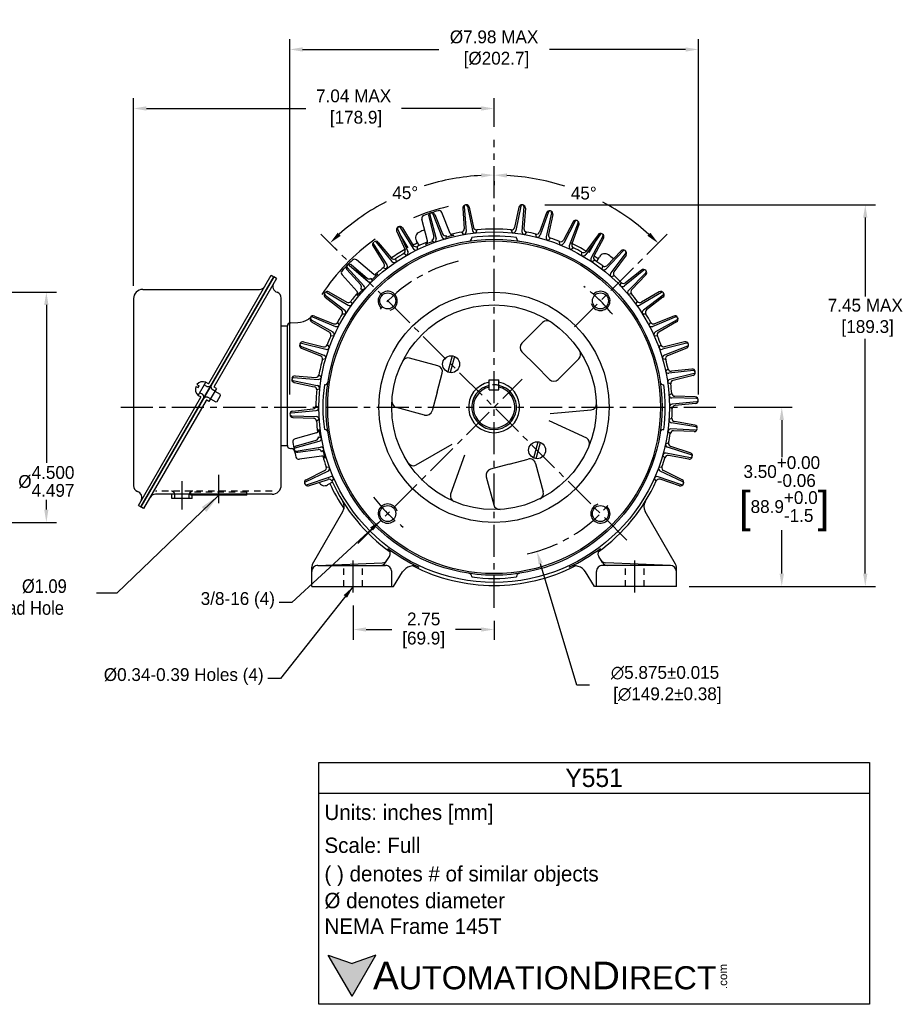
# Model space of a CAD drawing. Header units: inches. Extents: x 871 to 916.9, y 625.7 to 644.9.
# Tile 2 of 2: x 899.7 to 916.9, y 625.7 to 644.9. Entities that reach past the tile are written whole.
import ezdxf

# ---------------------------------------------------------------- set-up
doc = ezdxf.new("R2010")
doc.units = ezdxf.units.IN
doc.header["$LTSCALE"] = 0.5
doc.header["$MEASUREMENT"] = 0
doc.linetypes.add('CENTER', pattern=[2, 1.25, -0.25, 0.25, -0.25])
doc.linetypes.add('HIDDEN', pattern=[0.375, 0.25, -0.125])
for name, color, linetype in [('Centerline', 40, 'CENTER'), ('Dimensions', 140, 'Continuous'), ('Hidden', 102, 'HIDDEN'), ('Text', 140, 'Continuous')]:
    doc.layers.add(name, color=color, linetype=linetype)
doc.styles.add('\\M+2ABAC\\M+2A6A11', font='txt')
doc.dimstyles.new('ADIM1', dxfattribs={"dimtxt": 0.08, "dimasz": 0.12, "dimexe": 0.06, "dimexo": 0.06, "dimgap": 0.06, "dimtad": 0, "dimtih": 1, "dimtoh": 1, "dimzin": 0, "dimdsep": 46, "dimtxsty": 'Standard', "dimsah": 1, "dimcen": 0.09, "dimadec": 0, "dimazin": 0, "dimtfac": 0.75, "dimtdec": 0, "dimtofl": 0, "dimtmove": 0, "dimatfit": 3, "dimfxl": 0, "dimtolj": 1, "dimtzin": 0, "dimarcsym": 0})
doc.dimstyles.get("Standard").update_dxf_attribs({"dimtxt": 0.25, "dimasz": 0.25, "dimexe": 0.2, "dimexo": 0.25, "dimgap": 0.08, "dimtad": 0, "dimtih": 1, "dimtoh": 1, "dimzin": 0, "dimdsep": 46, "dimtxsty": 'Standard', "dimcen": 0, "dimadec": 0, "dimazin": 0, "dimtfac": 1, "dimtofl": 0, "dimtmove": 0, "dimatfit": 3, "dimfxl": 0, "dimtolj": 1, "dimtzin": 0, "dimarcsym": 0})

# ---------------------------------------------------------------- blocks, each defined once
blk = doc.blocks.new('*D3')
at = {"layer": 'Defpoints', "color": 0}
for p in [(906.202, 633.69), (908.952, 633.392), (908.952, 632.97)]:
    blk.add_point(p, dxfattribs=at)
at = {"layer": 'Dimensions', "color": 0, "lineweight": -2}
for p, q in [((906.202, 633.44), (906.202, 632.77)), ((908.952, 633.142), (908.952, 632.77)), ((906.452, 632.97), (906.956, 632.97)), ((908.702, 632.97), (908.199, 632.97))]:
    blk.add_line(p, q, dxfattribs=at)
at = {"layer": 'Dimensions', "color": 0}
for points in [[(906.452, 633.012), (906.452, 632.929), (906.202, 632.97)], [(908.702, 633.012), (908.702, 632.929), (908.952, 632.97)]]:
    blk.add_solid(points, dxfattribs=at)
at = {"layer": 'Dimensions', "color": 0, "char_height": 0.25, "attachment_point": 5}
for s, insert in [('\\A1;2.75', (907.577, 633.175)), ('\\A1;[69.9]', (907.577, 632.765))]:
    blk.add_mtext(s, dxfattribs=dict(at, insert=insert))
blk = doc.blocks.new('*D4')
at = {"layer": 'Defpoints', "color": 0}
for p in [(913.391, 637.311), (912.512, 633.811), (914.571, 633.811)]:
    blk.add_point(p, dxfattribs=at)
at = {"layer": 'Dimensions', "color": 0, "lineweight": -2}
for p, q in [((913.641, 637.311), (914.771, 637.311)), ((914.571, 637.061), (914.571, 636.336)), ((914.571, 634.061), (914.571, 634.909)), ((912.762, 633.811), (914.771, 633.811))]:
    blk.add_line(p, q, dxfattribs=at)
at = {"layer": 'Dimensions', "color": 0}
for points in [[(914.529, 637.061), (914.613, 637.061), (914.571, 637.311)], [(914.529, 634.061), (914.613, 634.061), (914.571, 633.811)]]:
    blk.add_solid(points, dxfattribs=at)
at = {"layer": 'Dimensions', "color": 0, "insert": (914.571, 635.623), "char_height": 0.25, "attachment_point": 5}
blk.add_mtext('\\A1;3.50\\S+0.00^ -0.06;\\P {\\o\\l\\H0.600000;[}88.9\\S+0.0^ -1.5;{\\o\\l\\H0.600000;]}', dxfattribs=at)
blk = doc.blocks.new('*D5')
at = {"layer": 'Defpoints', "color": 0}
for p in [(904.962, 644.299), (904.962, 637.311), (912.942, 637.311)]:
    blk.add_point(p, dxfattribs=at)
at = {"layer": 'Dimensions', "color": 0, "lineweight": -2}
for p, q in [((904.962, 637.561), (904.962, 644.499)), ((912.942, 637.561), (912.942, 644.499)), ((905.212, 644.299), (907.872, 644.299)), ((912.692, 644.299), (910.032, 644.299))]:
    blk.add_line(p, q, dxfattribs=at)
at = {"layer": 'Dimensions', "color": 0}
for points in [[(905.212, 644.341), (905.212, 644.257), (904.962, 644.299)], [(912.692, 644.34), (912.692, 644.257), (912.942, 644.299)]]:
    blk.add_solid(points, dxfattribs=at)
at = {"layer": 'Dimensions', "color": 0, "insert": (908.952, 644.299), "char_height": 0.25, "attachment_point": 5}
blk.add_mtext('\\A1;%%C7.98 MAX\\P [%%C202.7]', dxfattribs=at)
blk = doc.blocks.new('*D7')
at = {"layer": 'Defpoints', "color": 0}
for p in [(908.952, 641.845), (910.125, 641.69), (912.251, 640.61), (908.952, 637.311)]:
    blk.add_point(p, dxfattribs=at)
at = {"layer": 'Dimensions', "color": 0, "lineweight": -2}
for p, q in [((908.952, 641.595), (908.952, 641.644)), ((912.074, 640.433), (912.016, 640.375))]:
    blk.add_line(p, q, dxfattribs=at)
for start, end in [(72.2756, 86.8396), (48.1604, 62.068)]:
    blk.add_arc((908.952, 637.311), 4.533, start, end, dxfattribs=at)
at = {"layer": 'Dimensions', "color": 0}
for points in [[(909.201, 641.796), (909.203, 641.879), (908.952, 641.844)], [(912.005, 640.719), (911.947, 640.658), (912.158, 640.517)]]:
    blk.add_solid(points, dxfattribs=at)
at = {"layer": 'Dimensions', "color": 0, "insert": (910.704, 641.492), "char_height": 0.25, "attachment_point": 5}
blk.add_mtext('\\A1;45°', dxfattribs=at)
blk = doc.blocks.new('*D8')
at = {"layer": 'Defpoints', "color": 0}
for p in [(908.952, 641.976), (907.779, 641.691), (905.662, 640.602), (908.952, 637.311)]:
    blk.add_point(p, dxfattribs=at)
at = {"layer": 'Dimensions', "color": 0, "lineweight": -2}
for p, q in [((908.952, 641.726), (908.952, 641.646)), ((905.839, 640.425), (905.888, 640.376))]:
    blk.add_line(p, q, dxfattribs=at)
for start, end in [(93.1595, 107.5004), (117.6878, 131.8405)]:
    blk.add_arc((908.952, 637.311), 4.534, start, end, dxfattribs=at)
at = {"layer": 'Dimensions', "color": 0}
for points in [[(908.701, 641.88), (908.703, 641.797), (908.952, 641.846)], [(905.956, 640.659), (905.899, 640.72), (905.746, 640.518)]]:
    blk.add_solid(points, dxfattribs=at)
at = {"layer": 'Dimensions', "color": 0, "insert": (907.217, 641.5), "char_height": 0.25, "attachment_point": 5}
blk.add_mtext('\\A1;45°', dxfattribs=at)
blk = doc.blocks.new('*D9')
at = {"layer": 'Defpoints', "color": 0}
for p in [(901.911, 643.146), (908.952, 642.537), (901.911, 639.432)]:
    blk.add_point(p, dxfattribs=at)
at = {"layer": 'Dimensions', "color": 0, "lineweight": -2}
for p, q in [((901.911, 639.682), (901.911, 643.346)), ((908.952, 642.787), (908.952, 643.346)), ((902.161, 643.146), (905.274, 643.146)), ((908.702, 643.146), (907.143, 643.146))]:
    blk.add_line(p, q, dxfattribs=at)
at = {"layer": 'Dimensions', "color": 0}
for points in [[(902.161, 643.188), (902.161, 643.105), (901.911, 643.146)], [(908.702, 643.188), (908.702, 643.104), (908.952, 643.146)]]:
    blk.add_solid(points, dxfattribs=at)
at = {"layer": 'Dimensions', "color": 0, "insert": (906.209, 643.146), "char_height": 0.25, "attachment_point": 5}
blk.add_mtext('\\A1;7.04 MAX\\P [178.9]', dxfattribs=at)
blk = doc.blocks.new('*D1')
at = {"layer": 'Defpoints', "color": 0}
for p in [(909.695, 641.264), (912.512, 633.811), (916.202, 633.811)]:
    blk.add_point(p, dxfattribs=at)
at = {"layer": 'Dimensions', "color": 0, "lineweight": -2}
for p, q in [((909.945, 641.264), (916.402, 641.264)), ((916.202, 641.014), (916.202, 639.472)), ((916.202, 634.061), (916.202, 638.645)), ((912.762, 633.811), (916.402, 633.811))]:
    blk.add_line(p, q, dxfattribs=at)
at = {"layer": 'Dimensions', "color": 0}
for points in [[(916.16, 641.014), (916.243, 641.014), (916.202, 641.264)], [(916.16, 634.061), (916.243, 634.061), (916.202, 633.811)]]:
    blk.add_solid(points, dxfattribs=at)
at = {"layer": 'Dimensions', "color": 0, "insert": (916.202, 639.058), "char_height": 0.25, "attachment_point": 5}
blk.add_mtext('\\A1;7.45 MAX\\P [189.3]', dxfattribs=at)
blk = doc.blocks.new('*D2')
at = {"layer": 'Defpoints', "color": 0}
for p in [(908.115, 640.127), (909.789, 634.496)]:
    blk.add_point(p, dxfattribs=at)
at = {"layer": 'Dimensions', "color": 0, "lineweight": -2}
for p, q in [((910.566, 631.886), (909.861, 634.256)), ((910.816, 631.886), (910.566, 631.886))]:
    blk.add_line(p, q, dxfattribs=at)
at = {"layer": 'Dimensions', "color": 0}
blk.add_solid([(909.901, 634.268), (909.821, 634.244), (909.789, 634.496)], dxfattribs=at)
at = {"layer": 'Dimensions', "color": 0, "insert": (912.291, 631.886), "char_height": 0.25, "attachment_point": 5}
blk.add_mtext('\\A1;∅5.875±0.015\\P [∅149.2±0.38]', dxfattribs=at)
blk = doc.blocks.new('*D23')
at = {"layer": 'Defpoints', "color": 0}
for p in [(894.746, 639.561), (894.746, 635.061), (900.208, 635.061)]:
    blk.add_point(p, dxfattribs=at)
at = {"layer": 'Dimensions', "color": 0, "lineweight": -2}
for p, q in [((894.996, 639.561), (900.408, 639.561)), ((900.208, 639.311), (900.208, 636.224)), ((900.208, 635.311), (900.208, 635.501)), ((894.996, 635.061), (900.408, 635.061))]:
    blk.add_line(p, q, dxfattribs=at)
at = {"layer": 'Dimensions', "color": 0}
for points in [[(900.166, 639.311), (900.249, 639.311), (900.208, 639.561)], [(900.166, 635.311), (900.249, 635.311), (900.208, 635.061)]]:
    blk.add_solid(points, dxfattribs=at)
at = {"layer": 'Dimensions', "color": 0, "insert": (900.208, 635.862), "char_height": 0.25, "attachment_point": 5}
blk.add_mtext('\\A1;%%C\\S4.500^ 4.497;', dxfattribs=at)

msp = doc.modelspace()

# ---------------------------------------------------------------- hatches: boundary and pattern name
at = {"layer": 'Dimensions'}
msp.add_hatch(color=256, dxfattribs=at).paths.add_polyline_path([(906.64156, 626.61304), (906.17785, 626.44426), (905.71414, 626.61304), (906.17785, 625.80987)])

# ---------------------------------------------------------------- linework, layer by layer
for p, q in [((908.34155, 641.19828), (908.37018, 640.79692)), ((908.36954, 641.23014), (908.40873, 640.74678)), ((908.43223, 641.23895), (908.52778, 640.76351)), ((908.46791, 641.21604), (908.55101, 640.82234)), ((909.43659, 641.21604), (909.35349, 640.82234)), ((909.47228, 641.23896), (909.37672, 640.76351)), ((909.53497, 641.23014), (909.49577, 640.74678)), ((909.56295, 641.19828), (909.53432, 640.79693)), ((907.64982, 640.5614), (907.54357, 640.98751)), ((907.67587, 641.03318), (907.77376, 640.64289)), ((907.6979, 641.06942), (907.82043, 640.60021)), ((907.75811, 641.08898), (907.93477, 640.63735)), ((907.79723, 641.07261), (907.94743, 640.69932)), ((908.09561, 640.70624), (907.9311, 641.11343)), ((909.97531, 641.11063), (909.83822, 640.73233)), ((910.01383, 641.12836), (909.85304, 640.67084)), ((910.07469, 641.11091), (909.9686, 640.6377)), ((910.09797, 641.07546), (910.01375, 640.682)), ((910.53473, 640.94347), (910.31183, 640.51278)), ((907.04897, 640.755), (907.21315, 640.38764)), ((907.06437, 640.79451), (907.26652, 640.3537)), ((907.12027, 640.82423), (907.37267, 640.41014)), ((907.16163, 640.8149), (907.37438, 640.47337)), ((908.61552, 640.77501), (908.5929, 640.71566)), ((909.3116, 640.71566), (909.28898, 640.77501)), ((910.49411, 640.93127), (910.30571, 640.57573)), ((910.59256, 640.91772), (910.42165, 640.46388)), ((910.61068, 640.87937), (910.47253, 640.50146)), ((907.11401, 640.68276), (907.26481, 640.42157)), ((907.49493, 640.46049), (907.43592, 640.5627)), ((907.78288, 640.52865), (907.73652, 640.57208)), ((908.01918, 640.66392), (908.00721, 640.60155)), ((908.35932, 640.68284), (908.32122, 640.73365)), ((908.51473, 640.61535), (908.51473, 640.62634)), ((909.38973, 640.61535), (909.38973, 640.62634)), ((909.58328, 640.73365), (909.54518, 640.68284)), ((909.78189, 640.63252), (909.76775, 640.69444)), ((910.05344, 640.61252), (910.00863, 640.5675)), ((911.02482, 640.68788), (910.74415, 640.29241)), ((910.9829, 640.68146), (910.74685, 640.3556)), ((910.95287, 640.58901), (910.80207, 640.32782)), ((911.07851, 640.65433), (910.8461, 640.2287)), ((911.09111, 640.61384), (910.90171, 640.25883)), ((906.58823, 640.4566), (906.80193, 640.11566)), ((906.59798, 640.49787), (906.85951, 640.08949)), ((906.6492, 640.53508), (906.95677, 640.16015)), ((906.69146, 640.5316), (906.94967, 640.223)), ((907.45119, 640.45096), (907.45023, 640.38745)), ((910.23604, 640.48474), (910.23065, 640.54802)), ((910.50216, 640.42714), (910.45152, 640.3888)), ((911.47458, 640.36657), (911.14159, 640.01401)), ((911.43217, 640.36605), (911.15307, 640.07621)), ((906.60207, 639.9067), (906.26566, 640.18898)), ((907.02884, 640.2115), (907.03673, 640.14847)), ((907.24196, 640.27672), (907.18877, 640.31143)), ((910.6652, 640.27518), (910.66867, 640.33861)), ((910.92071, 640.18111), (910.86523, 640.15019)), ((910.95586, 640.15668), (911.00985, 640.2502)), ((911.52307, 640.32588), (911.23369, 639.93674)), ((911.52992, 640.28403), (911.29295, 639.95884)), ((906.07798, 639.99831), (906.34764, 639.69966)), ((906.08041, 640.04064), (906.40889, 639.68388)), ((906.12439, 640.08618), (906.4924, 639.77036)), ((906.16661, 640.09009), (906.47449, 639.83102)), ((906.84591, 640.00983), (906.7884, 640.03681)), ((911.06101, 640.00794), (911.07328, 640.07027)), ((911.87524, 639.9858), (911.49643, 639.68301)), ((911.83317, 639.99118), (911.51644, 639.74301)), ((902.05615, 635.36524), (904.6499, 639.85775)), ((904.6499, 639.85775), (902.05615, 635.36524)), ((903.38001, 637.77784), (904.59811, 639.88765)), ((904.70169, 639.82785), (903.48359, 637.71804)), ((904.59811, 639.88765), (904.6499, 639.85775)), ((904.70169, 639.82785), (904.6499, 639.85775)), ((906.27646, 639.56951), (905.98261, 639.89587)), ((906.55446, 639.83344), (906.57317, 639.77275)), ((911.30095, 639.87923), (911.24171, 639.85633)), ((911.9176, 639.93875), (911.57687, 639.59367)), ((911.91855, 639.89636), (911.63863, 639.60731)), ((902.09041, 639.61165), (904.36948, 639.61165)), ((906.40932, 639.60307), (906.34801, 639.61965)), ((911.41579, 639.68822), (911.4366, 639.74823)), ((901.91061, 639.43185), (901.91061, 635.77938)), ((904.79544, 635.79114), (904.79544, 639.44361)), ((905.6501, 639.50049), (906.03554, 639.20618)), ((905.65506, 639.45837), (905.97248, 639.21109)), ((905.68551, 639.55297), (906.10276, 639.30585)), ((905.72641, 639.56415), (906.07459, 639.36248)), ((911.63547, 639.52736), (911.57362, 639.51293)), ((912.219, 639.55297), (911.80174, 639.30585)), ((912.17809, 639.56415), (911.82991, 639.36248)), ((912.2544, 639.50049), (911.86897, 639.20618)), ((912.24945, 639.45837), (911.93202, 639.21109)), ((906.15293, 639.37875), (906.1819, 639.32223)), ((911.72261, 639.32223), (911.75157, 639.37876)), ((905.37757, 639.01961), (905.80021, 638.78182)), ((905.40532, 639.07651), (905.85291, 638.88987)), ((905.44427, 639.09328), (905.81713, 638.94202)), ((906.05, 639.12668), (905.98674, 639.13236)), ((911.91777, 639.13236), (911.85451, 639.12668)), ((912.49919, 639.07651), (912.05159, 638.88987)), ((912.46023, 639.09328), (912.08737, 638.94203)), ((912.52694, 639.01961), (912.10429, 638.78182)), ((904.79544, 638.89895), (904.91544, 638.89895)), ((904.91544, 636.56373), (904.91544, 638.89895)), ((904.97334, 638.95891), (905.11968, 638.96402)), ((905.38834, 638.97859), (905.73708, 638.7779)), ((905.89244, 638.96904), (905.929, 638.9171)), ((909.4967, 638.56292), (909.90059, 638.96682)), ((911.97551, 638.9171), (912.01206, 638.96904)), ((912.51617, 638.97859), (912.16742, 638.7779)), ((905.8256, 638.7051), (905.76216, 638.70192)), ((912.14234, 638.70192), (912.07891, 638.7051)), ((905.17461, 638.50549), (905.62624, 638.32883)), ((905.19099, 638.46637), (905.56427, 638.31616)), ((905.19418, 638.5657), (905.66339, 638.44316)), ((905.23042, 638.58772), (905.6207, 638.48983)), ((905.69151, 638.52707), (905.73494, 638.48072)), ((912.16957, 638.48072), (912.21299, 638.52707)), ((912.71033, 638.5657), (912.24112, 638.44316)), ((912.72989, 638.50549), (912.27827, 638.32883)), ((912.67409, 638.58772), (912.28381, 638.48983)), ((912.71352, 638.46637), (912.34024, 638.31616)), ((905.66205, 638.25638), (905.59968, 638.24441)), ((907.85491, 638.123), (907.30318, 638.27084)), ((908.13047, 638.31511), (908.04614, 638.00035)), ((908.17823, 638.30231), (908.09389, 637.98755)), ((909.7654, 638.12451), (909.4967, 638.39321)), ((910.2038, 637.85581), (910.6077, 638.25971)), ((912.30483, 638.24441), (912.24245, 638.25638)), ((909.7654, 638.12451), (910.0341, 637.85581)), ((912.301, 638.02157), (912.35045, 638.06143)), ((912.81551, 638.05732), (912.4154, 638.0147)), ((905.03345, 637.89406), (905.51682, 637.85486)), ((905.06532, 637.92204), (905.46667, 637.89341)), ((905.52994, 637.94238), (905.58076, 637.90427)), ((907.84141, 637.60898), (907.93976, 637.97604)), ((912.84833, 638.03047), (912.36663, 637.97442)), ((912.85932, 637.96812), (912.3875, 637.85603)), ((912.83766, 637.93166), (912.44711, 637.83487)), ((903.1286, 637.71797), (903.16982, 637.69418)), ((903.1486, 637.75261), (903.18982, 637.72882)), ((903.16982, 637.69418), (903.18982, 637.72882)), ((903.17533, 637.54371), (903.32288, 637.79928)), ((903.32288, 637.79928), (903.36635, 637.77418)), ((903.53072, 637.67928), (903.38317, 637.42371)), ((903.53072, 637.67928), (903.48725, 637.70438)), ((905.02464, 637.83137), (905.50009, 637.73581)), ((905.04756, 637.79568), (905.44126, 637.71258)), ((905.54793, 637.67069), (905.48858, 637.64807)), ((905.64822, 637.74884), (905.63722, 637.74884)), ((908.85725, 637.65387), (908.85725, 637.84387)), ((908.85725, 637.84387), (909.04725, 637.84387)), ((909.04725, 637.65387), (909.04725, 637.84387)), ((912.25623, 637.74884), (912.26723, 637.74884)), ((912.40206, 637.76875), (912.34196, 637.78928)), ((902.00436, 635.39514), (903.22246, 637.50495)), ((903.17533, 637.54371), (903.2188, 637.51861)), ((903.50082, 637.62749), (903.60475, 637.56749)), ((903.54431, 637.42282), (903.61207, 637.54017)), ((903.61207, 637.54017), (903.60475, 637.56749)), ((907.84141, 637.60898), (907.74306, 637.24193)), ((908.85725, 637.65387), (909.04725, 637.65387)), ((912.36726, 637.54861), (912.42177, 637.58119)), ((912.9105, 637.48124), (912.42568, 637.49278)), ((912.88173, 637.5124), (912.47958, 637.52588)), ((903.32604, 637.44515), (902.10794, 635.33534)), ((903.38317, 637.42371), (903.3397, 637.44881)), ((903.41307, 637.4755), (903.51699, 637.4155)), ((903.51699, 637.4155), (903.54431, 637.42282)), ((905.47236, 637.33851), (905.52902, 637.30981)), ((907.59609, 637.15708), (907.04436, 637.30492)), ((912.43215, 637.28417), (912.37549, 637.31287)), ((912.9127, 637.41797), (912.42988, 637.37264)), ((912.88619, 637.38488), (912.48596, 637.34338)), ((904.9918, 637.20471), (905.47463, 637.25005)), ((904.99401, 637.14145), (905.47882, 637.1299)), ((905.01832, 637.2378), (905.41855, 637.2793)), ((905.02278, 637.11028), (905.42492, 637.0968)), ((910.046, 637.18661), (910.85107, 637.25902)), ((912.36704, 637.07102), (912.42556, 637.0957)), ((905.53725, 637.07408), (905.48273, 637.04149)), ((910.0227, 637.05445), (910.75445, 636.71107)), ((912.89562, 636.9287), (912.41713, 637.00761)), ((912.87147, 636.96357), (912.47511, 637.03288)), ((905.4864, 636.81426), (905.06426, 636.69321)), ((905.52051, 636.73382), (905.58129, 636.71539)), ((905.64822, 636.87384), (905.63722, 636.87384)), ((912.25623, 636.87384), (912.26723, 636.87384)), ((912.3945, 636.80013), (912.34239, 636.83644)), ((912.889, 636.86574), (912.40457, 636.88805)), ((912.85813, 636.83667), (912.45603, 636.85128)), ((904.79544, 636.56373), (904.91544, 636.56373)), ((905.07049, 636.51861), (905.5381, 636.64709)), ((905.08365, 636.45668), (905.5631, 636.5295)), ((905.09086, 636.5558), (905.4778, 636.66616)), ((908.1278, 636.58181), (907.4268, 636.17935)), ((909.72622, 636.32027), (909.81056, 636.63502)), ((909.77398, 636.30747), (909.85832, 636.62223)), ((912.30036, 636.59811), (912.36175, 636.61441)), ((912.80399, 636.38362), (912.34114, 636.52835)), ((912.78493, 636.4215), (912.40207, 636.5453)), ((904.97334, 636.50377), (904.99855, 636.50289)), ((905.11739, 636.43099), (905.51576, 636.48755)), ((905.58386, 636.35576), (905.14897, 636.29464)), ((905.63033, 636.48467), (905.5823, 636.44311)), ((908.37693, 636.37275), (908.10232, 635.61252)), ((912.28985, 636.32604), (912.2433, 636.36924)), ((912.78867, 636.32219), (912.31206, 636.4117)), ((912.75406, 636.29769), (912.3579, 636.36812)), ((905.67293, 636.14668), (905.73599, 636.13909)), ((909.24987, 636.20053), (908.88282, 636.10218)), ((909.24987, 636.20053), (909.61692, 636.29888)), ((909.76389, 636.21403), (909.91173, 635.66229)), ((912.16852, 636.13909), (912.23158, 636.14668)), ((905.26711, 635.85659), (905.70532, 636.06432)), ((905.28072, 635.89676), (905.64262, 636.07263)), ((905.29083, 635.79789), (905.75035, 635.95286)), ((908.79796, 635.95521), (908.9458, 635.40347)), ((912.61367, 635.79789), (912.15415, 635.95286)), ((912.63739, 635.85659), (912.19919, 636.06432)), ((912.62379, 635.89676), (912.26189, 636.07264)), ((905.32852, 635.77845), (905.71102, 635.90332)), ((905.79441, 635.849), (905.70089, 635.79501)), ((905.82435, 635.92039), (905.78427, 635.87112)), ((912.12024, 635.87112), (912.08016, 635.92039)), ((912.57599, 635.77845), (912.19349, 635.90333)), ((904.61564, 635.61134), (902.33657, 635.61134)), ((902.65914, 635.52814), (902.65914, 635.60134)), ((903.05674, 635.52814), (903.05674, 635.60134)), ((904.12359, 635.59134), (903.05674, 635.59134)), ((904.12359, 635.59134), (904.12359, 635.61134)), ((902.00436, 635.39514), (902.05615, 635.36524)), ((902.10794, 635.33534), (902.05615, 635.36524)), ((903.05674, 635.52814), (902.65914, 635.52814)), ((905.40833, 634.24919), (906.00141, 635.27643)), ((912.49617, 634.24919), (911.9031, 635.27643)), ((905.50744, 634.22125), (906.76713, 634.27181)), ((905.51225, 634.22134), (906.83225, 634.22134)), ((906.83246, 634.27752), (906.90646, 634.39593)), ((911.07204, 634.27752), (910.99805, 634.39593)), ((912.39225, 634.22134), (911.07225, 634.22134)), ((912.39707, 634.22125), (911.13737, 634.27181)), ((905.39225, 633.81134), (905.39225, 634.18919)), ((906.95225, 633.81134), (906.95225, 634.10134)), ((906.98925, 633.81134), (907.16659, 634.09514)), ((910.91525, 633.81134), (910.73791, 634.09514)), ((910.95225, 633.81134), (910.95225, 634.10134)), ((912.51225, 633.81134), (912.51225, 634.18919)), ((908.51473, 634.00734), (908.51473, 633.99634)), ((909.38973, 634.00734), (909.38973, 633.99633)), ((905.39225, 633.81134), (906.98925, 633.81134)), ((912.51225, 633.81134), (910.91525, 633.81134))]:
    msp.add_line(p, q)
for centre, radius in [((908.95223, 637.31134), 3.42326), ((908.95223, 637.31134), 3.28125), ((908.95223, 637.31134), 3.25), ((908.95223, 637.31134), 2.24925), ((906.8751, 639.38846), 0.156), ((911.02935, 639.38847), 0.156), ((908.95223, 637.31134), 2), ((908.11218, 638.15133), 0.16479), ((909.79227, 636.47125), 0.16479), ((906.8751, 635.23421), 0.156), ((911.02935, 635.23421), 0.156)]:
    msp.add_circle(centre, radius)
for centre, radius, start, end in [((908.95225, 637.31134), 4.02, 102.933793, 113.031194), ((908.95225, 637.31134), 3.99, 105.901829, 107.999978), ((907.87547, 641.09095), 0.06, 21.999981, 105.901829), ((908.4014, 641.20254), 0.06, 98.056914, 184.08011), ((908.39944, 641.23257), 0.03, 98.024588, 184.635821), ((908.40281, 641.23304), 0.03, 11.364223, 97.975422), ((908.4092, 641.20364), 0.06, 11.919955, 97.943073), ((909.4953, 641.20364), 0.06, 82.056918, 168.080068), ((909.50169, 641.23304), 0.03, 82.024586, 168.635786), ((909.50507, 641.23257), 0.03, 355.364238, 81.975403), ((909.5031, 641.20255), 0.06, 355.91995, 81.943088), ((910.03172, 641.09019), 0.06, 74.056915, 160.080071), ((910.04214, 641.11841), 0.03, 74.024589, 160.635788), ((910.04541, 641.11747), 0.03, 347.3642, 73.975423), ((910.03929, 641.08802), 0.06, 347.919969, 73.943051), ((907.60179, 641.00203), 0.06, 110.098138, 194.000014), ((908.95225, 637.31134), 3.99, 107.999989, 110.098138), ((907.73407, 641.04777), 0.06, 108.056918, 194.080114), ((907.72692, 641.077), 0.03, 108.024592, 194.635826), ((907.73017, 641.07805), 0.03, 21.364221, 107.975421), ((907.74156, 641.05021), 0.06, 21.919956, 107.943071), ((910.54713, 640.90318), 0.06, 66.056917, 152.080062), ((910.56137, 640.92968), 0.03, 66.024591, 152.635779), ((910.56449, 640.92829), 0.03, 339.36422, 65.975442), ((910.55433, 640.89997), 0.06, 339.919989, 65.94307), ((907.10375, 640.77948), 0.06, 118.056911, 204.080118), ((907.09164, 640.80701), 0.03, 118.02459, 204.63583), ((907.09465, 640.80862), 0.03, 31.364225, 117.975425), ((907.11071, 640.78318), 0.06, 31.91996, 117.943076), ((908.95225, 637.31134), 3.72, 111.374705, 113.099875), ((908.31034, 640.79265), 0.06, 280.447371, 4.080187), ((908.34893, 640.74193), 0.06, 279.974394, 4.636013), ((908.58661, 640.77533), 0.06, 191.363893, 276.025626), ((908.60972, 640.83473), 0.06, 191.919261, 275.55265), ((908.95225, 637.31134), 3.48, 84.447379, 95.552676), ((909.29478, 640.83473), 0.06, 264.44741, 348.080168), ((909.3179, 640.77533), 0.06, 263.974376, 348.635995), ((909.55557, 640.74193), 0.06, 175.363834, 260.025608), ((909.59417, 640.79265), 0.06, 175.919243, 259.552689), ((908.95225, 637.31134), 4.02, 125.322772, 146.773155), ((906.64544, 640.49309), 0.06, 39.919958, 125.943073), ((907.53984, 640.6227), 0.12, 113.099846, 209.998715), ((907.5916, 640.54688), 0.06, 292.80842, 13.999977), ((907.71557, 640.6283), 0.06, 290.447375, 14.080191), ((907.76238, 640.58504), 0.06, 289.974341, 14.636017), ((907.99064, 640.65921), 0.06, 201.363897, 286.025631), ((908.00309, 640.72172), 0.06, 201.919265, 285.552654), ((908.95225, 637.31134), 3.45, 103.191538, 105.800387), ((908.15125, 640.72872), 0.06, 202.000052, 283.191552), ((908.95225, 637.31134), 3.48, 100.447288, 104.043389), ((908.45473, 640.61534), 0.06, 278.56297, 0), ((908.95223, 637.31134), 3.34375, 82.481801, 97.518196), ((909.44973, 640.61535), 0.06, 180.000003, 261.43709), ((908.95225, 637.31134), 3.48, 76.447387, 79.552675), ((909.78181, 640.75277), 0.06, 256.447372, 340.080188), ((909.79643, 640.69073), 0.06, 255.974395, 340.636014), ((910.02715, 640.62458), 0.06, 167.363842, 252.025628), ((910.07242, 640.66944), 0.06, 167.919245, 251.552708), ((908.95225, 637.31134), 3.48, 68.447383, 71.552677), ((910.25269, 640.60383), 0.06, 248.447392, 332.08015), ((911.03149, 640.64626), 0.06, 58.056914, 144.08007), ((911.04929, 640.67052), 0.03, 58.024588, 144.635787), ((911.05218, 640.66871), 0.03, 331.364239, 57.975404), ((911.03817, 640.64208), 0.06, 331.919951, 57.94309), ((906.63907, 640.48846), 0.06, 126.05692, 212.080099), ((906.62324, 640.51405), 0.03, 126.024588, 212.63581), ((906.626, 640.51605), 0.03, 39.364223, 125.975423), ((908.95225, 637.31134), 3.5385, 119.473412, 124.52663), ((907.15837, 640.36316), 0.06, 300.447379, 24.080195), ((908.95225, 637.31134), 3.5385, 114.933368, 116.526632), ((907.4239, 640.44137), 0.06, 211.363901, 296.025635), ((907.42531, 640.50509), 0.06, 211.919269, 295.552658), ((908.95225, 637.31134), 3.48, 111.956583, 115.552679), ((908.95225, 637.31134), 3.45, 110.199574, 112.808434), ((910.25854, 640.54036), 0.06, 247.974358, 332.636034), ((910.4778, 640.44274), 0.06, 159.363845, 244.025647), ((908.95225, 637.31134), 3.5385, 59.47342, 65.066634), ((910.52888, 640.48086), 0.06, 159.919236, 243.55267), ((908.95225, 637.31134), 3.48, 60.44738, 63.552679), ((911.47539, 640.32443), 0.06, 50.056916, 136.080072), ((911.49639, 640.34597), 0.03, 50.02459, 136.635789), ((911.499, 640.34378), 0.03, 323.364202, 49.975424), ((911.48142, 640.31937), 0.06, 323.919971, 49.943052), ((908.95225, 637.31134), 3.99, 133.90183, 135.999984), ((906.22709, 640.14302), 0.06, 49.999981, 133.90183), ((906.99568, 640.2615), 0.06, 219.91925, 303.552696), ((908.95225, 637.31134), 3.48, 120.447382, 123.552671), ((907.21198, 640.32869), 0.06, 299.974345, 24.636022), ((910.69522, 640.32713), 0.06, 239.974377, 324.635996), ((910.69826, 640.3908), 0.06, 240.447411, 324.08017), ((910.89876, 640.19995), 0.06, 151.363836, 236.025667), ((910.95465, 640.23059), 0.06, 151.919238, 235.55269), ((908.95225, 637.31134), 3.5385, 54.933366, 56.526652), ((908.95225, 637.31134), 3.48, 52.447382, 55.552676), ((911.11377, 640.1902), 0.12, 53.099505, 149.999382), ((908.95225, 637.31134), 3.72, 51.209553, 53.099843), ((906.02719, 639.93602), 0.06, 138.098132, 222.000003), ((908.95225, 637.31134), 3.99, 135.999995, 138.098132), ((906.12251, 640.03851), 0.06, 136.056919, 222.080103), ((906.10248, 640.06096), 0.03, 136.024581, 222.635815), ((906.10485, 640.06341), 0.03, 49.364227, 135.975421), ((906.12798, 640.04418), 0.06, 49.919956, 135.943072), ((908.95225, 637.31134), 3.48, 128.447294, 132.043389), ((906.7511, 640.0838), 0.06, 308.44736, 32.080176), ((906.80899, 640.05713), 0.06, 307.974383, 32.636059), ((907.00316, 640.1982), 0.06, 219.363882, 304.025615), ((911.09797, 640.05521), 0.06, 231.974397, 316.636015), ((911.10984, 640.11783), 0.06, 232.44743, 316.080189), ((911.87017, 639.94395), 0.06, 42.056918, 128.080063), ((911.89396, 639.96237), 0.03, 42.024592, 128.63578), ((911.89624, 639.95983), 0.03, 315.364221, 41.975443), ((911.87545, 639.9381), 0.06, 315.91999, 41.943071), ((906.51312, 639.87693), 0.06, 229.919254, 313.5527), ((908.95225, 637.31134), 3.45, 131.191527, 133.800387), ((906.64064, 639.95266), 0.06, 229.999984, 311.191541), ((911.28183, 639.90093), 0.06, 143.363838, 228.025686), ((911.34144, 639.9235), 0.06, 143.919246, 227.552709), ((908.95225, 637.31134), 3.48, 44.447384, 47.552672), ((902.09041, 639.43185), 0.1798, 90.000004, 180.00002), ((904.36948, 639.73165), 0.12, 270.000001, 329.99997), ((904.7574, 639.67435), 0.125, 149.999996, 250.487465), ((908.95225, 637.31134), 3.45, 138.199575, 140.808435), ((906.3031, 639.65945), 0.06, 318.447364, 42.08018), ((906.36475, 639.64324), 0.06, 317.974388, 42.636006), ((906.53147, 639.81589), 0.06, 229.363886, 314.02562), ((911.45896, 639.72988), 0.06, 223.974416, 308.636035), ((911.47944, 639.79024), 0.06, 224.447393, 308.080151), ((911.61956, 639.55152), 0.06, 135.363846, 220.025706), ((911.68173, 639.56557), 0.06, 135.919237, 219.552729), ((904.67564, 639.44361), 0.1198, 0, 70.487451), ((905.69193, 639.5057), 0.06, 146.056917, 232.080107), ((905.66831, 639.52433), 0.03, 146.024597, 232.635819), ((905.67022, 639.52716), 0.03, 59.364226, 145.97542), ((905.69634, 639.51224), 0.06, 59.919961, 145.94307), ((908.95225, 637.31134), 3.48, 139.956573, 143.552679), ((906.23187, 639.52936), 0.06, 320.808466, 41.999966), ((906.8751, 639.38846), 0.1875, 285.000036, 224.999993), ((911.02935, 639.38847), 0.1875, 194.999998, 135.000012), ((908.95225, 637.31134), 3.48, 36.447381, 39.552675), ((912.20816, 639.51224), 0.06, 34.056915, 120.080065), ((912.23429, 639.52716), 0.03, 34.024589, 120.635782), ((912.21257, 639.50571), 0.06, 307.919952, 33.943091), ((912.23619, 639.52433), 0.03, 307.364241, 33.975406), ((905.93561, 639.16376), 0.06, 328.447369, 52.080184), ((906.10466, 639.4144), 0.06, 239.919259, 323.552647), ((906.13334, 639.35747), 0.06, 239.363891, 324.025624), ((911.77117, 639.35747), 0.06, 215.974378, 300.635997), ((911.79984, 639.4144), 0.06, 216.447412, 300.080228), ((911.9689, 639.16376), 0.06, 127.919239, 211.552691), ((905.10642, 639.34379), 0.38, 271.999968, 305.188662), ((905.90167, 638.21597), 1, 122.384834, 125.188637), ((905.41827, 639.0306), 0.06, 154.056909, 240.08003), ((905.39228, 639.04576), 0.03, 154.024589, 240.6358), ((905.39378, 639.04882), 0.03, 67.364224, 153.975429), ((905.42172, 639.03768), 0.06, 67.919953, 153.94308), ((908.95225, 637.31134), 3.48, 148.447389, 151.552677), ((905.99913, 639.1585), 0.06, 327.974392, 52.636011), ((911.90538, 639.1585), 0.06, 127.363837, 212.025668), ((908.95225, 637.31134), 3.48, 28.447383, 31.552677), ((912.48278, 639.03768), 0.06, 26.056917, 112.080073), ((912.51073, 639.04882), 0.03, 26.024591, 112.635791), ((912.48624, 639.0306), 0.06, 299.919972, 25.943053), ((912.51222, 639.04576), 0.03, 299.364203, 25.975425), ((904.97544, 638.89895), 0.06, 91.999999, 180.000048), ((905.83969, 638.99762), 0.06, 247.919239, 331.552685), ((905.87601, 638.94525), 0.06, 247.363871, 332.025605), ((909.98545, 638.88196), 0.12, 56.661406, 135), ((912.0285, 638.94525), 0.06, 207.974398, 292.636074), ((912.06481, 638.99763), 0.06, 208.447432, 292.08019), ((908.95225, 637.31134), 3.48, 156.447381, 159.552674), ((905.70716, 638.72589), 0.06, 336.447406, 60.080165), ((905.77079, 638.72953), 0.06, 335.974372, 60.636049), ((912.13371, 638.72953), 0.06, 119.363839, 204.025687), ((912.19735, 638.7259), 0.06, 119.919241, 203.552711), ((908.95225, 637.31134), 3.48, 20.44738, 23.552673), ((905.21338, 638.52203), 0.06, 162.056918, 248.080068), ((905.18554, 638.53343), 0.03, 162.024586, 248.63578), ((905.1866, 638.53667), 0.03, 75.364227, 161.975421), ((905.21582, 638.52952), 0.06, 75.919956, 161.943077), ((905.6353, 638.54803), 0.06, 255.91922, 339.552666), ((905.67855, 638.50121), 0.06, 255.363852, 340.025642), ((909.58155, 638.47807), 0.12, 135, 225), ((912.22596, 638.50121), 0.06, 199.974417, 284.636036), ((912.26921, 638.54803), 0.06, 200.447394, 284.08021), ((912.68868, 638.52952), 0.06, 18.056915, 104.08007), ((912.71791, 638.53667), 0.03, 18.024589, 104.635787), ((912.69112, 638.52203), 0.06, 291.919991, 17.943072), ((912.71896, 638.53343), 0.03, 291.364222, 17.975445), ((905.54187, 638.2605), 0.06, 344.447387, 68.080203), ((905.60438, 638.27295), 0.06, 343.974353, 68.636029), ((907.27212, 638.15493), 0.12, 75, 153.338594), ((910.52285, 638.34456), 0.12, 315, 33.338594), ((912.30013, 638.27295), 0.06, 111.363841, 196.025649), ((912.36263, 638.2605), 0.06, 111.919238, 195.55273), ((908.95225, 637.31134), 3.48, 164.447378, 169.552673), ((907.82385, 638.00709), 0.12, 345, 75), ((908.95225, 637.31134), 3.48, 12.447379, 15.552675), ((912.40904, 638.07436), 0.06, 192.447413, 276.080172), ((912.82186, 637.99766), 0.06, 10.056916, 96.080066), ((905.05995, 637.85439), 0.06, 172.056917, 258.080073), ((905.03056, 637.86078), 0.03, 172.024585, 258.635842), ((905.03103, 637.86415), 0.03, 85.364226, 171.975419), ((905.06105, 637.86219), 0.06, 85.919955, 171.94307), ((905.47094, 637.95325), 0.06, 265.919224, 349.55267), ((905.52167, 637.91467), 0.06, 265.363856, 350.025647), ((912.3597, 638.03402), 0.06, 191.974379, 276.636056), ((912.82323, 637.9899), 0.06, 283.919953, 9.943092), ((912.8518, 638.00067), 0.03, 10.024588, 96.635784), ((912.85239, 637.99731), 0.03, 283.364242, 9.975407), ((903.26637, 637.66152), 0.14889, 157.719639, 232.3023), ((903.26637, 637.66152), 0.14889, 67.697679, 142.280369), ((903.37135, 637.78284), 0.01, 239.999988, 329.99997), ((903.49225, 637.71304), 0.01, 149.999996, 239.999988), ((905.42886, 637.65387), 0.06, 354.447391, 78.080207), ((905.48826, 637.67699), 0.06, 353.974357, 78.636033), ((908.95223, 637.31134), 3.34375, 172.481811, 187.5182), ((905.64822, 637.80884), 0.06, 270.000058, 351.437071), ((908.95223, 637.31134), 0.498, 100.994271, 78.999634), ((908.95225, 637.31137), 0.43738, 102.544917, 77.455083), ((908.95225, 637.31137), 0.40613, 103.527859, 76.472141), ((910.11895, 637.94067), 0.12, 225, 315), ((912.25623, 637.80884), 0.06, 188.562989, 270.000058), ((908.95223, 637.31134), 3.34375, 352.481802, 7.51822), ((912.40137, 637.79766), 0.06, 103.363844, 188.025669), ((912.46154, 637.77663), 0.06, 103.91924, 187.552692), ((908.95225, 637.31134), 3.48, 4.44738, 7.552675), ((903.2138, 637.50995), 0.01, 329.99997, 60.000008), ((908.95225, 637.31134), 3.48, 174.447377, 179.552683), ((912.42711, 637.55276), 0.06, 183.974399, 268.636018), ((912.48159, 637.58585), 0.06, 184.447433, 268.080191), ((912.87972, 637.45244), 0.06, 2.056916, 88.080068), ((912.90978, 637.45125), 0.03, 2.024589, 88.635786), ((903.3347, 637.44015), 0.01, 60.000003, 149.999996), ((905.41236, 637.33898), 0.06, 275.919228, 359.552674), ((905.46902, 637.30978), 0.06, 275.363803, 0.025651), ((907.07542, 637.42083), 0.12, 176.661406, 255), ((910.83107, 637.37734), 0.12, 279.594396, 2.01175), ((912.43549, 637.3129), 0.06, 95.36384, 180.025671), ((908.95225, 637.31134), 3.48, 356.447358, 359.552674), ((912.49214, 637.2837), 0.06, 95.919243, 179.552683), ((912.87999, 637.44456), 0.06, 275.919916, 1.943054), ((912.9099, 637.44784), 0.03, 275.364204, 1.975426), ((905.02451, 637.17812), 0.06, 95.919953, 181.943092), ((904.99461, 637.17484), 0.03, 95.364224, 181.975464), ((904.99473, 637.17144), 0.03, 182.024624, 268.635789), ((905.02479, 637.17025), 0.06, 182.056938, 268.080077), ((905.42291, 637.03684), 0.06, 4.44738, 88.080172), ((905.4774, 637.06992), 0.06, 3.974366, 88.636027), ((907.62715, 637.27299), 0.12, 255, 345), ((912.48545, 637.09198), 0.06, 176.447378, 260.080154), ((908.95225, 637.31134), 3.48, 184.447318, 188.043431), ((912.4269, 637.06681), 0.06, 175.974361, 260.636037), ((912.86113, 636.90446), 0.06, 354.05692, 80.080059), ((912.89074, 636.8991), 0.03, 354.024606, 80.635771), ((905.46134, 636.72386), 0.06, 285.919232, 9.552679), ((905.46987, 636.87193), 0.06, 286.000019, 7.191519), ((908.95225, 637.31134), 3.45, 187.191557, 189.800463), ((905.52221, 636.70495), 0.06, 285.363807, 10.025655), ((905.64822, 636.81384), 0.06, 8.562972, 90.000004), ((910.69519, 636.60672), 0.12, 337.98825, 60.405604), ((912.25623, 636.81384), 0.06, 90.000004, 171.437022), ((912.40181, 636.82811), 0.06, 87.363843, 172.025633), ((908.95225, 637.31134), 3.48, 348.447377, 351.552694), ((912.45385, 636.79132), 0.06, 87.919239, 171.552674), ((912.86031, 636.89663), 0.06, 267.919935, 353.943074), ((912.89038, 636.89571), 0.03, 267.364223, 353.975446), ((904.97544, 636.56373), 0.06, 180.000048, 268.000035), ((905.08079, 636.63554), 0.06, 105.999988, 189.901876), ((908.95225, 637.31134), 3.99, 189.901876, 191.999991), ((905.10732, 636.4981), 0.06, 105.919957, 191.943096), ((905.07844, 636.48968), 0.03, 105.364228, 191.975468), ((905.57211, 636.47018), 0.06, 13.974366, 98.636025), ((912.35905, 636.58561), 0.06, 167.974363, 252.635999), ((912.42054, 636.60239), 0.06, 168.44738, 252.080173), ((904.99645, 636.44293), 0.06, 12.381692, 87.999998), ((908.95225, 637.31134), 3.99, 192.000048, 194.098162), ((905.07914, 636.48634), 0.03, 192.024628, 278.635793), ((905.10895, 636.49039), 0.06, 192.056943, 278.080081), ((905.14062, 636.35406), 0.06, 194.098162, 277.999982), ((905.5242, 636.42814), 0.06, 14.447382, 98.08017), ((905.59221, 636.29635), 0.06, 16.808433, 97.999985), ((908.95225, 637.31134), 3.48, 195.956608, 199.55272), ((908.95225, 637.31134), 3.45, 194.199633, 196.808482), ((908.95225, 637.31134), 3.48, 340.447397, 343.552656), ((912.30098, 636.35273), 0.06, 79.363839, 164.025624), ((912.3474, 636.30905), 0.06, 79.919236, 163.552676), ((912.76456, 636.35677), 0.06, 259.919955, 345.943093), ((912.76647, 636.36441), 0.06, 346.05694, 72.080078), ((912.79421, 636.35168), 0.03, 259.364243, 345.975408), ((912.79504, 636.35499), 0.03, 346.024568, 72.635847), ((905.61639, 636.1266), 0.06, 295.919237, 19.552683), ((905.67962, 636.11854), 0.06, 295.363869, 20.025659), ((907.37532, 636.28774), 0.12, 212.98825, 295.405604), ((909.64798, 636.18297), 0.12, 15, 105), ((912.22489, 636.11854), 0.06, 159.974366, 244.636076), ((912.28812, 636.1266), 0.06, 160.447388, 244.080193), ((905.76953, 635.89601), 0.06, 23.974365, 108.636024), ((908.91387, 635.98626), 0.12, 105, 195), ((912.13498, 635.89601), 0.06, 71.363847, 156.025632), ((902.03041, 635.77938), 0.1198, 180.00002, 250.487465), ((904.61564, 635.79114), 0.1798, 270.000001, 0), ((905.30695, 635.84279), 0.06, 115.919893, 201.9431), ((905.27997, 635.82948), 0.03, 115.364216, 201.975472), ((905.28124, 635.82632), 0.03, 202.024632, 288.635797), ((905.3099, 635.83548), 0.06, 202.056947, 288.080085), ((905.64089, 635.89893), 0.12, 206.50923, 299.99967), ((905.72964, 635.84629), 0.06, 24.447381, 108.080174), ((908.95225, 637.31134), 3.5385, 204.933424, 214.090608), ((908.95225, 637.31134), 3.48, 204.447441, 234.308684), ((908.95225, 637.31134), 3.48, 305.691318, 335.552618), ((912.17486, 635.84629), 0.06, 71.919244, 155.552684), ((912.59461, 635.83549), 0.06, 251.919917, 337.943055), ((912.62326, 635.82632), 0.03, 251.364262, 337.975427), ((912.59756, 635.84279), 0.06, 338.056902, 64.080098), ((912.62454, 635.82948), 0.03, 338.024587, 64.63581), ((901.94864, 635.54864), 0.125, 329.99997, 70.487428), ((902.33657, 635.49134), 0.12, 90.000004, 149.999996), ((902.64914, 635.60134), 0.01, 0, 90.000004), ((903.06674, 635.60134), 0.01, 90.000004, 180.00002), ((908.21801, 635.58064), 0.12, 164.594396, 247.01175), ((909.79581, 635.63123), 0.12, 296.661406, 15), ((905.83686, 635.37143), 0.19, 330.000027, 31.90995), ((906.8751, 635.23421), 0.1875, 14.99999, 315.000049), ((909.06171, 635.43453), 0.12, 195, 273.338594), ((911.02935, 635.23421), 0.1875, 105.000005, 45.00003), ((912.06764, 635.37143), 0.19, 148.090058, 209.999975), ((908.95225, 637.31134), 3.45, 233.01844, 244.829736), ((906.80469, 634.45952), 0.12, 328.000118, 53.01846), ((908.95225, 637.31134), 3.45, 295.170266, 306.981562), ((911.09982, 634.45952), 0.12, 126.981548, 211.999942), ((905.51225, 634.18919), 0.12, 149.999778, 180.000089), ((905.51225, 634.10134), 0.12, 90.000004, 180.000089), ((906.73084, 634.34134), 0.12, 270.000001, 328.00006), ((906.76232, 634.39171), 0.12, 272.298765, 328.000232), ((906.83225, 634.10134), 0.12, 0, 90.000004), ((907.37861, 633.96267), 0.25, 64.829705, 147.999995), ((908.95225, 637.31134), 3.48, 242.933589, 270.000001), ((908.95225, 637.31134), 3.48, 270.000001, 297.066413), ((910.5259, 633.96267), 0.25, 32.000008, 115.170292), ((911.07225, 634.10134), 0.12, 89.999998, 180.000048), ((911.14218, 634.39171), 0.12, 211.999827, 267.701237), ((911.17366, 634.34134), 0.12, 211.999942, 270.000001), ((912.39225, 634.10134), 0.12, 0, 89.999964), ((912.39225, 634.18919), 0.12, 0, 30.000224), ((908.45473, 634.00733), 0.06, 0, 81.437024), ((909.44972, 634.00734), 0.06, 98.562979, 180.000003), ((908.95223, 637.31134), 3.34375, 262.481878, 277.518239)]:
    msp.add_arc(centre, radius, start, end)
at = {"layer": 'Centerline'}
for p, q in [((908.95225, 633.3918), (908.95225, 642.53692)), ((911.54772, 634.7159), (905.57079, 640.69283)), ((910.52344, 638.88256), (912.33372, 640.69283)), ((906.29343, 634.65255), (909.50162, 637.86074)), ((901.6598, 637.31134), (913.39144, 637.31134)), ((903.57669, 635.43656), (903.57669, 635.98976)), ((902.85794, 635.31356), (902.85794, 635.86676)), ((906.20225, 633.6899), (906.20225, 634.35148)), ((911.70225, 633.6899), (911.70225, 634.35148))]:
    msp.add_line(p, q, dxfattribs=at)
for start, end in [(103.864545, 139.223118), (38.158049, 53.426513), (216.670655, 232.792426), (282.683328, 319.223149)]:
    msp.add_arc((908.95223, 637.31134), 2.9375, start, end, dxfattribs=at)
at = {"layer": 'Hidden'}
for p, q in [((903.29297, 637.74749), (903.33645, 637.72239)), ((903.20522, 637.5955), (903.2487, 637.5704)), ((903.41307, 637.4755), (903.3696, 637.5006)), ((903.50082, 637.62749), (903.45735, 637.65259)), ((904.61564, 635.67114), (902.33657, 635.67114)), ((902.71894, 635.52814), (902.71894, 635.60134)), ((902.99694, 635.52814), (902.99694, 635.60134)), ((903.02979, 635.61134), (903.02979, 635.67114)), ((904.12359, 635.65114), (903.02979, 635.65114)), ((903.02979, 635.59134), (903.02979, 635.61134)), ((903.05674, 635.59134), (903.02979, 635.59134)), ((904.12359, 635.61134), (904.12359, 635.67114)), ((906.01975, 633.81134), (906.01975, 634.22134)), ((906.38475, 633.81134), (906.38475, 634.22134)), ((911.51975, 633.81134), (911.51975, 634.22134)), ((911.88475, 633.81134), (911.88475, 634.22134))]:
    msp.add_line(p, q, dxfattribs=at)
for centre, radius, start, end in [((903.37135, 637.78284), 0.0698, 239.999988, 329.99997), ((903.49225, 637.71304), 0.0698, 149.999996, 239.999988), ((908.95225, 637.31137), 0.43737, 77.455083, 102.544917), ((903.2138, 637.50995), 0.0698, 329.99997, 60.000008), ((903.3347, 637.44015), 0.0698, 60.000003, 149.999996), ((902.64914, 635.60134), 0.0698, 0, 90.000004), ((903.06674, 635.60134), 0.0698, 90.000004, 180.00002)]:
    msp.add_arc(centre, radius, start, end, dxfattribs=at)
at = {"layer": 'Text'}
for p, q in [((905.528, 630.37256), (916.28182, 630.37256)), ((905.528, 625.6503), (905.528, 630.37256)), ((916.28182, 630.37256), (916.28182, 625.6503)), ((905.528, 629.77217), (916.28182, 629.77217)), ((906.17785, 625.80987), (905.71414, 626.61304)), ((905.71414, 626.61304), (906.17785, 626.44426)), ((906.17785, 625.80987), (906.64156, 626.61304)), ((906.64156, 626.61304), (906.17785, 626.44426)), ((916.28182, 625.6503), (905.528, 625.6503))]:
    msp.add_line(p, q, dxfattribs=at)

# ---------------------------------------------------------------- texts
at = {"layer": 'Dimensions', "width": 0.9}
for s, p in [('%%c1.09', (899.73154, 633.68416)), (' Lead Hole', (898.99858, 633.25829))]:
    msp.add_text(s, height=0.266667, dxfattribs=at).set_placement(p)
at = {"layer": 'Dimensions', "char_height": 0.25, "attachment_point": 9}
for s, insert in [('\\A1;3/8-16 (4)', (904.67215, 633.37525)), ('%%C0.34-0.39 Holes (4)', (904.45138, 631.88962))]:
    msp.add_mtext(s, dxfattribs=dict(at, insert=insert))
at = {"layer": 'Text', "style": '\\M+2ABAC\\M+2A6A11'}
for s, insert, char_height, width, attachment_point in [('Y551', (910.90491, 630.07236), 0.360235, 10.7538272, 5), ('{\\fArial|b0|i0|c0|p34;     \\H1.2x;A\\H0.8333x;UTOMATION\\H1.2x;D\\H0.8333x;IRECT}', (905.71414, 626.21075), 0.4502936, 7.6415053, 4)]:
    msp.add_mtext(s, dxfattribs=dict(at, insert=insert, char_height=char_height, width=width, attachment_point=attachment_point))
at = {"layer": 'Text', "char_height": 0.3001957, "attachment_point": 4}
for s, insert, width in [(' Units: inches [mm]', (905.528, 629.35487), 10.7831154), (' Scale: Full', (905.528, 628.75448), 10.7538272), (' ( ) denotes # of similar objects', (905.528, 628.15409), 10.7538272), (' %%C denotes diameter\\P NEMA Frame 145T', (905.528, 627.42481), 10.7538272)]:
    msp.add_mtext(s, dxfattribs=dict(at, insert=insert, width=width))
at = {"layer": 'Text', "insert": (913.34197, 625.94747), "char_height": 0.1621057, "width": 0.4803743, "attachment_point": 1, "rotation": 90, "style": '\\M+2ABAC\\M+2A6A11'}
msp.add_mtext('{\\fArial|b0|i0|c0|p34;.com}', dxfattribs=at)

# ---------------------------------------------------------------- dimensions: what is measured, and where the dimension line sits
at = {"layer": 'Dimensions'}
for base, p1, p2, angle, text, override, picture, middle in [((904.96241, 644.29889), (912.94225, 637.31134), (904.96225, 637.31134), 179.998702, '%%C7.98 MAX\\X [%%C202.7]', {"dimpost": '\\X'}, '*D5', (908.95243, 644.2988)), ((901.91069, 643.14631), (908.95225, 642.53692), (901.91061, 639.43185), 179.998702, '7.04 MAX\\X [178.9]', {"dimpost": '\\X'}, '*D9', (906.20854, 643.14622)), ((916.20152, 633.8113), (909.6953, 641.26364), (912.51225, 633.81134), 89.999351, '7.45 MAX\\X [189.3]', {"dimpost": '\\X'}, '*D1', (916.20158, 639.05826)), ((900.20776, 635.06134), (894.74648, 639.56134), (894.74648, 635.06134), 90, '%%C<>', {"dimgap": 0.07, "dimdec": 3, "dimpost": '\\X', "dimtol": 0, "dimlim": 1, "dimtm": 0.003, "dimtdec": 3}, '*D23', (900.20776, 635.86239))]:
    dim = msp.add_linear_dim(base=base, p1=p1, p2=p2, angle=angle, text=text, dimstyle='Standard', override=override, dxfattribs=at)
    dim.commit()
    dim.dimension.update_dxf_attribs({"geometry": picture, "text_midpoint": middle, "dimtype": 160})
dim = msp.add_angular_dim_3p(base=(907.77872, 641.69104), center=(908.95225, 637.31137), p1=(908.95225, 641.97647), p2=(905.66193, 640.60169), dimstyle='Standard', override={"dimpost": '\\X'}, dxfattribs=at)
dim.commit()
dim.dimension.update_dxf_attribs({"geometry": '*D8', "text_midpoint": (907.2171, 641.5004)})
dim = msp.add_angular_dim_3p(base=(910.12546, 641.68983), center=(908.95225, 637.31137), p1=(912.25098, 640.6101), p2=(908.95225, 641.84496), dimstyle='Standard', override={"dimpost": '\\X'}, dxfattribs=at)
dim.commit()
dim.dimension.update_dxf_attribs({"geometry": '*D7', "text_midpoint": (910.70391, 641.49216), "dimtype": 165})
dim = msp.add_diameter_dim_2p(p1=(908.11496, 640.12699), p2=(909.78949, 634.49569), dimstyle='Standard', override={"dimgap": 0.08, "dimdec": 3, "dimpost": '\\X', "dimtol": 1, "dimlim": 0, "dimtp": 0.015, "dimtm": 0.015, "dimtdec": 3}, dxfattribs=at)
dim.commit()
dim.dimension.update_dxf_attribs({"geometry": '*D2', "text_midpoint": (912.29142, 631.88574), "dimtype": 163})
dim = msp.add_linear_dim(base=(914.57099, 633.81132), p1=(913.39144, 637.31134), p2=(912.51225, 633.81134), angle=89.999351, dimstyle='Standard', override={"dimgap": 0.08, "dimpost": '\\X', "dimtol": 1, "dimlim": 0, "dimtm": 0.06}, dxfattribs=at)
dim.commit()
dim.dimension.update_dxf_attribs({"geometry": '*D4', "text_midpoint": (914.57101, 635.62264), "dimtype": 160})
dim = msp.add_linear_dim(base=(908.95224, 632.97033), p1=(906.20225, 633.6899), p2=(908.95225, 633.3918), angle=179.998702, dimstyle='Standard', override={"dimpost": '\\X'}, dxfattribs=at)
dim.commit()
dim.dimension.update_dxf_attribs({"geometry": '*D3', "text_midpoint": (907.57724, 632.97036)})

# ---------------------------------------------------------------- leaders
msp.add_leader([(903.57669, 635.59134), (901.58472, 633.68044), (901.18512, 633.68044)], dimstyle='ADIM1', override={"dimscale": 3.33, "dimexo": 0.12, "dimtol": 1, "dimtp": 8, "dimtm": 2, "dimtdec": 0}, dxfattribs=at)
at = {"layer": 'Dimensions', "annotation_type": 0, "has_hookline": 1, "hookline_direction": 1}
for points, text_width in [([(906.74252, 635.10163), (905.00215, 633.50025), (904.75215, 633.50025)], 2.16667), ([(906.20225, 633.81134), (904.78138, 632.01462), (904.53138, 632.01462)], 4.20833)]:
    msp.add_leader(points, dimstyle='Standard', override={"dimgap": 0.08, "dimtad": 0}, dxfattribs=dict(at, text_width=text_width))

doc.saveas('drawing.dxf')
